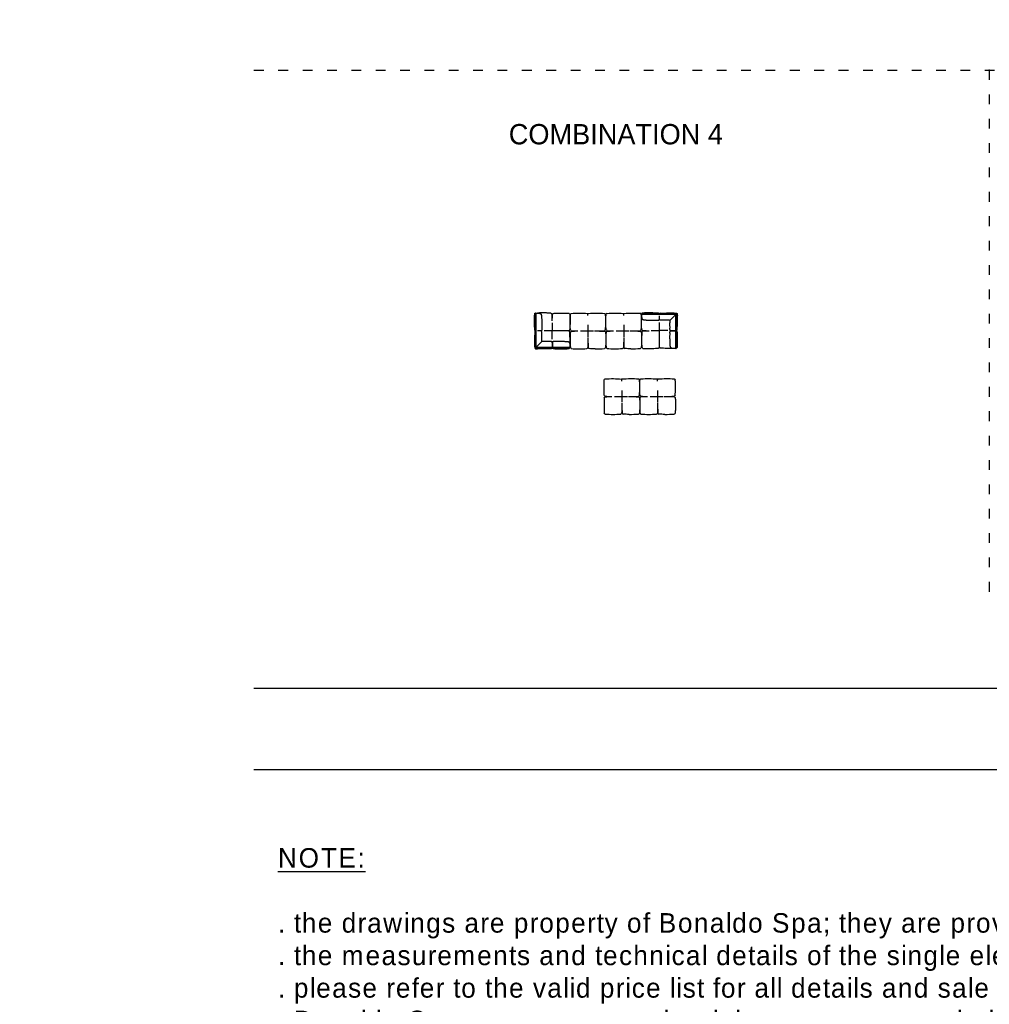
# Model space of a CAD drawing. Header units: millimetres. Extents: x -1609 to 20177350, y 5207 to 48962.
# Tile 5 of 14: x 60896 to 84776, y 5207 to 29442. Entities that reach past the tile are written whole.
import ezdxf

# ---------------------------------------------------------------- set-up
doc = ezdxf.new("R2010")
doc.units = ezdxf.units.MM
doc.linetypes.add('ACAD_ISO03W100', pattern=[30, 12, -18])
doc.layers.add('0. Text', color=7, linetype='Continuous')
doc.layers.add('1. Drawing', color=253, linetype='Continuous')
doc.styles.add('CENTURY_GOTHIC', font='GOTHIC.TTF')

msp = doc.modelspace()

# ---------------------------------------------------------------- linework, layer by layer
at = {"linetype": 'ACAD_ISO03W100', "ltscale": 20}
for points in [[(66666, 28203), (120977, 28203)], [(84770, 28203), (84770, 15141)]]:
    msp.add_lwpolyline(points, dxfattribs=at)
for points in [[(120977, 12982), (66666, 12982)], [(120977, 10982), (66666, 10982)]]:
    msp.add_lwpolyline(points)
msp.add_point((84770, 28203))
at = {"layer": '1. Drawing', "linetype": 'Continuous'}
for p, q in [((73603, 21375), (73603, 22218)), ((73608, 22218), (73608, 21375)), ((77058, 22197), (76214, 22197)), ((76214, 22192), (77058, 22192)), ((77058, 21348), (77058, 22192)), ((77063, 22192), (77063, 21348)), ((74706, 21781), (75028, 21781)), ((75586, 21782), (75907, 21782)), ((74452, 21375), (73608, 21375)), ((73608, 21370), (74452, 21370)), ((75542, 20167), (75863, 20167)), ((76422, 20168), (76743, 20168))]:
    msp.add_line(p, q, dxfattribs=at)
for points in [[(73580, 21804), (73576, 21942), (73574, 22017), (73574, 22082), (73577, 22146), (73582, 22211)], [(73586, 22215), (73603, 22218)], [(73608, 22218), (73618, 22220), (73651, 22222), (73685, 22222)], [(73645, 22222), (73648, 22222), (73651, 22222), (73656, 22221), (73661, 22221), (73666, 22221), (73670, 22220), (73674, 22220), (73678, 22220), (73682, 22219), (73685, 22219), (73688, 22218), (73691, 22218), (73693, 22218), (73696, 22217), (73698, 22217), (73700, 22216), (73701, 22216), (73703, 22215), (73705, 22215), (73706, 22214), (73707, 22214), (73710, 22213), (73711, 22212), (73713, 22211), (73715, 22211), (73718, 22209), (73721, 22207), (73723, 22205), (73726, 22204), (73728, 22201), (73730, 22199), (73732, 22198), (73733, 22196), (73734, 22195), (73735, 22193), (73736, 22191), (73737, 22189), (73738, 22187), (73739, 22185), (73740, 22183), (73741, 22180), (73742, 22178), (73743, 22175), (73744, 22172), (73744, 22169), (73745, 22166), (73746, 22162), (73746, 22159), (73747, 22155), (73748, 22148), (73749, 22140), (73749, 22132), (73750, 22125), (73750, 22118), (73751, 22111), (73751, 22097), (73752, 22083), (73752, 22076), (73752, 22069), (73753, 22065), (73753, 22061), (73753, 22057), (73753, 22053), (73753, 22049), (73753, 22044), (73753, 22039), (73753, 22034), (73753, 22029), (73753, 22024), (73753, 22018), (73754, 22012), (73754, 22007), (73754, 22000), (73754, 21988), (73754, 21966), (73754, 21960), (73754, 21954), (73754, 21949), (73755, 21943), (73755, 21938), (73755, 21933), (73754, 21847), (73754, 21842), (73754, 21838), (73754, 21833), (73755, 21829), (73755, 21825), (73755, 21822), (73755, 21818), (73754, 21815), (73754, 21811), (73754, 21808), (73753, 21806), (73753, 21803), (73752, 21800), (73752, 21798), (73751, 21796), (73750, 21793), (73749, 21792), (73748, 21790), (73747, 21788), (73746, 21787), (73745, 21786), (73743, 21785), (73742, 21784), (73740, 21783), (73739, 21783), (73738, 21782), (73737, 21782), (73736, 21782), (73734, 21782), (73732, 21782), (73730, 21782), (73728, 21781), (73725, 21781), (73722, 21781), (73721, 21781), (73719, 21781), (73717, 21781), (73715, 21781), (73713, 21781), (73711, 21781), (73709, 21781), (73706, 21781), (73704, 21781), (73702, 21781), (73699, 21781), (73696, 21781), (73693, 21781), (73690, 21781), (73687, 21781), (73684, 21781), (73680, 21781), (73677, 21781), (73673, 21781), (73669, 21781), (73665, 21781), (73661, 21781), (73656, 21781), (73652, 21781)], [(76214, 22192), (76213, 22183), (76211, 22150), (76211, 22116)], [(76211, 22156), (76211, 22153), (76211, 22150), (76211, 22145), (76211, 22140), (76212, 22135), (76212, 22131), (76213, 22127), (76213, 22123), (76213, 22119), (76214, 22116), (76214, 22113), (76215, 22110), (76215, 22108), (76215, 22105), (76216, 22103), (76216, 22101), (76217, 22099), (76217, 22098), (76218, 22096), (76218, 22095), (76219, 22094), (76219, 22091), (76220, 22089), (76221, 22088), (76222, 22086), (76224, 22083), (76225, 22080), (76227, 22077), (76229, 22075), (76231, 22073), (76234, 22070), (76235, 22069), (76236, 22068), (76238, 22067), (76239, 22066), (76241, 22065), (76243, 22064), (76245, 22063), (76247, 22062), (76250, 22061), (76252, 22060), (76255, 22059), (76258, 22058), (76261, 22057), (76264, 22056), (76267, 22056), (76270, 22055), (76274, 22055), (76278, 22054), (76285, 22053), (76293, 22052), (76300, 22052), (76308, 22051), (76315, 22051), (76322, 22050), (76336, 22049), (76349, 22049), (76356, 22049), (76364, 22048), (76368, 22048), (76371, 22048), (76375, 22048), (76380, 22048), (76384, 22048), (76388, 22048), (76393, 22048), (76398, 22048), (76403, 22048), (76409, 22047), (76414, 22047), (76420, 22047), (76426, 22047), (76432, 22047), (76444, 22047), (76466, 22047), (76472, 22047), (76478, 22047), (76484, 22046), (76489, 22046), (76495, 22046), (76500, 22046), (76586, 22047), (76590, 22047), (76595, 22047), (76599, 22046), (76603, 22046), (76607, 22046), (76611, 22046), (76614, 22046), (76618, 22046), (76621, 22047), (76624, 22047), (76627, 22047), (76630, 22048), (76632, 22049), (76635, 22049), (76637, 22050), (76639, 22051), (76641, 22052), (76643, 22053), (76644, 22054), (76646, 22055), (76647, 22056), (76648, 22058), (76649, 22059), (76650, 22061), (76650, 22061), (76650, 22063), (76650, 22064), (76651, 22065), (76651, 22067), (76651, 22069), (76651, 22071), (76651, 22073), (76651, 22076), (76651, 22079), (76651, 22080), (76651, 22082), (76651, 22084), (76651, 22086), (76651, 22088), (76651, 22090), (76651, 22092), (76651, 22094), (76651, 22097), (76651, 22099), (76651, 22102), (76651, 22105), (76651, 22108), (76651, 22111), (76651, 22114), (76652, 22117), (76652, 22121), (76652, 22124), (76652, 22128), (76652, 22132), (76652, 22136), (76652, 22140), (76652, 22144), (76652, 22149)], [(76218, 22215), (76215, 22197)], [(76628, 22221), (76490, 22224), (76416, 22227), (76351, 22227), (76286, 22224), (76222, 22219)], [(76893, 22047), (76889, 22047), (76883, 22047), (76877, 22047), (76871, 22047), (76859, 22047), (76847, 22047), (76841, 22047), (76835, 22047), (76829, 22046), (76824, 22046), (76819, 22046), (76813, 22046), (76717, 22047), (76713, 22047), (76708, 22047), (76704, 22046), (76700, 22046), (76696, 22046), (76692, 22046), (76689, 22046), (76685, 22046), (76682, 22047), (76679, 22047), (76676, 22047), (76673, 22048), (76671, 22049), (76668, 22049), (76666, 22050), (76664, 22051), (76662, 22052), (76661, 22053), (76659, 22054), (76658, 22055), (76656, 22056), (76655, 22058), (76654, 22059), (76654, 22061), (76653, 22061), (76653, 22063), (76653, 22064), (76653, 22065), (76652, 22067), (76652, 22069), (76652, 22071), (76652, 22073), (76652, 22076), (76652, 22079), (76652, 22080), (76652, 22082), (76652, 22084), (76652, 22086), (76652, 22088), (76652, 22090), (76652, 22092), (76652, 22094), (76652, 22097), (76652, 22099), (76652, 22102), (76652, 22105), (76652, 22108), (76652, 22111), (76652, 22114), (76652, 22117), (76652, 22121), (76652, 22124), (76652, 22128), (76652, 22132), (76652, 22136), (76652, 22140), (76652, 22144), (76652, 22149)], [(74013, 21984), (74013, 21781)], [(74892, 21931), (74892, 21638)], [(75772, 21932), (75772, 21639)], [(76652, 21385), (76652, 21987)], [(76652, 21385), (76652, 21987)], [(76652, 21385), (76652, 21987)], [(76652, 21385), (76652, 21987)], [(77063, 21786), (77010, 21786), (77006, 21786), (77001, 21786), (76997, 21786), (76994, 21786), (76990, 21786), (76986, 21786), (76983, 21786), (76980, 21786), (76976, 21786), (76973, 21786), (76970, 21786), (76968, 21786), (76965, 21786), (76962, 21786), (76960, 21786), (76958, 21786), (76955, 21786), (76953, 21786), (76951, 21786), (76949, 21786), (76948, 21786), (76946, 21786), (76944, 21786), (76941, 21786), (76939, 21787), (76936, 21787), (76934, 21787), (76932, 21787), (76931, 21787), (76929, 21787), (76928, 21788), (76927, 21788), (76926, 21788), (76925, 21789), (76923, 21790), (76922, 21791), (76921, 21792), (76920, 21793), (76918, 21795), (76917, 21797), (76916, 21799), (76916, 21801), (76915, 21803), (76914, 21805), (76913, 21808), (76913, 21811), (76913, 21814), (76912, 21817), (76912, 21820), (76912, 21823), (76912, 21827), (76912, 21830), (76912, 21834), (76912, 21838), (76912, 21843), (76912, 21847), (76913, 21852), (76911, 21938), (76912, 21943), (76912, 21948), (76912, 21954), (76912, 21969), (76912, 21975), (76912, 21981), (76913, 21993), (76913, 22006), (76913, 22012), (76913, 22018), (76913, 22023), (76913, 22027)], [(73753, 21540), (73753, 21544), (73754, 21549), (73754, 21555), (73754, 21561), (73754, 21574), (73754, 21586), (73754, 21592), (73754, 21598), (73754, 21603), (73755, 21609), (73755, 21614), (73755, 21619), (73754, 21715), (73754, 21720), (73754, 21724), (73754, 21728), (73755, 21733), (73755, 21736), (73755, 21740), (73755, 21744), (73754, 21747), (73754, 21750), (73754, 21753), (73753, 21756), (73753, 21759), (73752, 21762), (73752, 21764), (73751, 21766), (73750, 21768), (73749, 21770), (73748, 21772), (73747, 21774), (73746, 21775), (73745, 21776), (73743, 21777), (73742, 21778), (73740, 21779), (73739, 21779), (73738, 21779), (73737, 21780), (73736, 21780), (73734, 21780), (73732, 21780), (73730, 21780), (73728, 21780), (73725, 21781), (73722, 21781), (73721, 21781), (73719, 21781), (73717, 21781), (73715, 21781), (73713, 21781), (73711, 21781), (73709, 21781), (73706, 21781), (73704, 21781), (73702, 21781), (73699, 21781), (73696, 21781), (73693, 21781), (73690, 21781), (73687, 21781), (73684, 21781), (73680, 21781), (73677, 21781), (73673, 21781), (73669, 21781), (73665, 21781), (73661, 21781), (73656, 21781), (73652, 21781)], [(74416, 21781), (73814, 21781)], [(74416, 21781), (73814, 21781)], [(74416, 21781), (73814, 21781)], [(74416, 21781), (73814, 21781)], [(74013, 21578), (74013, 21781)], [(76448, 21788), (76652, 21788)], [(76855, 21788), (76652, 21788)], [(76994, 21347), (76992, 21347), (76988, 21347), (76985, 21348), (76982, 21348), (76979, 21349), (76976, 21349), (76973, 21349), (76971, 21350), (76969, 21350), (76967, 21351), (76965, 21351), (76963, 21352), (76962, 21352), (76960, 21352), (76959, 21353), (76957, 21354), (76955, 21355), (76953, 21356), (76951, 21356), (76948, 21358), (76946, 21360), (76943, 21361), (76941, 21363), (76938, 21366), (76936, 21368), (76935, 21369), (76934, 21371), (76933, 21372), (76931, 21374), (76930, 21376), (76929, 21378), (76928, 21380), (76927, 21382), (76926, 21384), (76925, 21387), (76924, 21389), (76924, 21392), (76923, 21395), (76922, 21398), (76921, 21401), (76921, 21405), (76920, 21408), (76920, 21412), (76919, 21419), (76918, 21427), (76917, 21434), (76917, 21442), (76916, 21449), (76916, 21456), (76915, 21470), (76915, 21484), (76914, 21491), (76914, 21498), (76914, 21502), (76914, 21506), (76914, 21510), (76914, 21514), (76913, 21518), (76913, 21523), (76913, 21528), (76913, 21532), (76913, 21538), (76913, 21543), (76913, 21549), (76913, 21554), (76913, 21560), (76913, 21566), (76913, 21579), (76912, 21591), (76912, 21597), (76912, 21603), (76912, 21608), (76912, 21614), (76912, 21619), (76911, 21624), (76913, 21720), (76912, 21725), (76912, 21729), (76912, 21734), (76912, 21738), (76912, 21742), (76912, 21745), (76912, 21749), (76912, 21752), (76912, 21755), (76913, 21759), (76913, 21761), (76913, 21764), (76914, 21767), (76915, 21769), (76916, 21771), (76916, 21773), (76917, 21775), (76918, 21777), (76920, 21779), (76921, 21780), (76922, 21781), (76923, 21782), (76925, 21783), (76926, 21784), (76927, 21784), (76928, 21785), (76929, 21785), (76931, 21785), (76932, 21785), (76934, 21785), (76936, 21785), (76939, 21786), (76941, 21786), (76944, 21786), (76946, 21786), (76948, 21786), (76949, 21786), (76951, 21786), (76953, 21786), (76955, 21786), (76958, 21786), (76960, 21786), (76962, 21786), (76965, 21786), (76968, 21786), (76970, 21786), (76973, 21786), (76976, 21786), (76980, 21786), (76983, 21786), (76986, 21786), (76990, 21786), (76994, 21786), (76997, 21786), (77001, 21786), (77006, 21786), (77010, 21786), (77063, 21786)], [(74015, 21370), (74015, 21423), (74015, 21427), (74015, 21431), (74015, 21435), (74015, 21439), (74015, 21443), (74015, 21446), (74015, 21450), (74015, 21453), (74015, 21456), (74015, 21459), (74015, 21462), (74015, 21465), (74015, 21468), (74015, 21470), (74015, 21473), (74015, 21475), (74015, 21477), (74015, 21479), (74015, 21481), (74015, 21483), (74015, 21485), (74015, 21487), (74014, 21488), (74014, 21491), (74014, 21494), (74014, 21496), (74014, 21498), (74014, 21500), (74014, 21502), (74014, 21503), (74013, 21504), (74013, 21505), (74013, 21506), (74012, 21508), (74011, 21509), (74010, 21511), (74009, 21512), (74007, 21513), (74006, 21514), (74004, 21515), (74002, 21516), (74000, 21517), (73998, 21518), (73996, 21518), (73993, 21519), (73990, 21520), (73987, 21520), (73984, 21520), (73981, 21521), (73978, 21521), (73974, 21521), (73970, 21521), (73966, 21521), (73962, 21521), (73958, 21520), (73954, 21520), (73949, 21520), (73863, 21521), (73858, 21521), (73853, 21521), (73847, 21521), (73831, 21520), (73826, 21520), (73820, 21520), (73807, 21520), (73795, 21520), (73789, 21520), (73783, 21520), (73777, 21520), (73774, 21520)], [(74454, 21438), (74454, 21440), (74454, 21444), (74453, 21448), (74453, 21451), (74452, 21454), (74452, 21457), (74451, 21459), (74451, 21462), (74451, 21464), (74450, 21466), (74450, 21468), (74449, 21469), (74449, 21471), (74448, 21472), (74448, 21473), (74447, 21476), (74446, 21478), (74445, 21479), (74444, 21481), (74443, 21484), (74441, 21487), (74439, 21490), (74437, 21492), (74435, 21494), (74433, 21497), (74432, 21498), (74430, 21499), (74429, 21500), (74427, 21501), (74425, 21502), (74423, 21503), (74421, 21504), (74419, 21505), (74417, 21506), (74414, 21507), (74412, 21508), (74409, 21509), (74406, 21510), (74403, 21510), (74399, 21511), (74396, 21512), (74393, 21512), (74389, 21513), (74381, 21514), (74374, 21515), (74366, 21515), (74359, 21516), (74352, 21516), (74345, 21517), (74331, 21517), (74317, 21518), (74310, 21518), (74303, 21519), (74299, 21519), (74295, 21519), (74291, 21519), (74287, 21519), (74282, 21519), (74278, 21519), (74273, 21519), (74268, 21519), (74263, 21519), (74258, 21520), (74252, 21520), (74246, 21520), (74240, 21520), (74234, 21520), (74222, 21520), (74210, 21520), (74204, 21520), (74198, 21520), (74192, 21521), (74187, 21521), (74182, 21521), (74177, 21521), (74081, 21520), (74076, 21520), (74072, 21520), (74067, 21521), (74063, 21521), (74059, 21521), (74056, 21521), (74052, 21521), (74049, 21521), (74045, 21520), (74042, 21520), (74039, 21520), (74037, 21519), (74034, 21518), (74032, 21518), (74029, 21517), (74027, 21516), (74025, 21515), (74024, 21514), (74022, 21513), (74021, 21512), (74020, 21511), (74018, 21509), (74018, 21508), (74017, 21506), (74017, 21505), (74016, 21504), (74016, 21503), (74016, 21502), (74016, 21500), (74016, 21498), (74015, 21496), (74015, 21494), (74015, 21491), (74015, 21488), (74015, 21487), (74015, 21485), (74015, 21483), (74015, 21481), (74015, 21479), (74015, 21477), (74015, 21475), (74015, 21473), (74015, 21470), (74015, 21468), (74015, 21465), (74015, 21462), (74015, 21459), (74015, 21456), (74015, 21453), (74015, 21450), (74015, 21446), (74015, 21443), (74015, 21439), (74015, 21435), (74015, 21431), (74015, 21427), (74015, 21423), (74015, 21370)], [(75728, 20317), (75728, 20025)], [(76607, 20318), (76607, 20025)]]:
    msp.add_lwpolyline(points, dxfattribs=at)
for points in [[(76674, 22221), (76823, 22224), (76888, 22227), (76952, 22227), (77017, 22224), (77075, 22219, -0.633573), (77078, 22211), (76907, 22042)], [(77062, 22195), (77078, 22211, -0.620427), (77087, 22208), (77088, 22197)], [(77088, 22197, -0.020557), (77093, 22152)], [(76913, 22027, 0.423775), (76893, 22047)], [(73580, 21759), (73576, 21610), (73574, 21545), (73574, 21480), (73577, 21416), (73582, 21358, 0.633573), (73590, 21355), (73759, 21525)], [(73606, 21370), (73590, 21354, 0.620427), (73592, 21346), (73603, 21344)], [(73603, 21344, 0.020557), (73649, 21340)], [(73774, 21520, -0.423775), (73753, 21540)]]:
    msp.add_lwpolyline(points, format="xyb", dxfattribs=at)
for centre, radius, start, end in [((73606, 22218), 2.5, 0, 180), ((72478, 22046), 1536, 359.4413, 5.4373), ((76214, 22195), 2.5, 90, 270), ((76628, 22197), 23.4, 0.3007, 90.0859), ((76675, 22197), 23.4, 89.9141, 179.6993), ((77058, 22192), 5, 0, 90), ((73604, 21804), 23.4, 179.9141, 269.6993), ((73604, 21758), 23.4, 90.3007, 180.0859), ((74627, 23317), 1536, 264.5627, 270.5587), ((75075, 25517), 3736, 269.6413, 273.486), ((75507, 23318), 1536, 264.5627, 270.5587), ((75955, 25518), 3736, 269.6413, 273.486), ((76387, 23323), 1536, 264.5627, 270.5587), ((77063, 21809), 23.4, 270.3007, 0.0859), ((77063, 21763), 23.4, 359.9141, 89.6993), ((73608, 21375), 5, 180, 270), ((73991, 21370), 23.4, 269.9141, 359.6993), ((74038, 21370), 23.4, 180.3007, 270.0859), ((74452, 21372), 2.5, 270, 90), ((74672, 23971), 2630, 265.8453, 274.1547), ((74860, 21373), 25, 275.4373, 354.5619), ((74924, 21373), 25, 185.4381, 264.5627), ((75067, 25357), 4016, 269.9994, 273.3621), ((75552, 23972), 2630, 265.8453, 274.1547), ((75740, 21373), 25, 275.4373, 354.5619), ((75804, 21373), 25, 185.4381, 264.5627), ((75947, 25358), 4016, 269.9994, 273.3621), ((77060, 21348), 2.5, 180, 0), ((75463, 21704), 1536, 264.5627, 270.5587), ((75911, 23903), 3736, 269.6413, 273.486), ((76342, 21704), 1536, 264.5627, 270.5587), ((76791, 23904), 3736, 269.6413, 273.486), ((75508, 22358), 2630, 265.8453, 274.1547), ((75696, 19759), 25, 275.4373, 354.5619), ((75759, 19759), 25, 185.4381, 264.5627), ((75903, 23743), 4016, 269.9994, 273.3621), ((76387, 22358), 2630, 265.8453, 274.1547), ((76576, 19760), 25, 275.4373, 354.5619), ((76639, 19760), 25, 185.4381, 264.5627), ((76782, 23744), 4016, 269.9994, 273.3621)]:
    msp.add_arc(centre, radius, start, end, dxfattribs=at)
at = {"layer": '1. Drawing', "linetype": 'Continuous', "extrusion": (0, 0, -1)}
for centre, radius, start, end in [((-73982, 22189), 25, 95.4381, 174.5627), ((-75550, 22046), 1536, 359.4413, 5.4373), ((-74046, 22189), 25, 5.4373, 84.5619), ((-74423, 22189), 25, 95.4381, 174.5627), ((-74484, 22189), 25, 5.4381, 84.5627), ((-74669, 19671), 2550, 85.7807, 94.8044), ((-74882, 22207), 5, 96.1916, 148.7731), ((-74902, 22207), 5, 31.2269, 83.8084), ((-75115, 19672), 2549, 85.1938, 94.2209), ((-75300, 22189), 25, 95.4373, 174.5619), ((-75364, 22190), 25, 5.4381, 84.5627), ((-75549, 19671), 2550, 85.7807, 94.8044), ((-75762, 22208), 5, 96.1916, 148.7731), ((-75782, 22208), 5, 31.2269, 83.8084), ((-75995, 19673), 2549, 85.1938, 94.2209), ((-76180, 22190), 25, 95.4373, 174.5619), ((-76243, 21819), 25, 275.4373, 354.5619), ((-74484, 21813), 25, 275.4373, 354.5619), ((-74484, 21749), 25, 5.4381, 84.5627), ((-74627, 20245), 1536, 84.5627, 90.5587), ((-75075, 18045), 3736, 89.6413, 93.486), ((-75300, 21813), 25, 185.4381, 264.5627), ((-75300, 21749), 25, 95.4373, 174.5619), ((-75364, 21813), 25, 275.4373, 354.5619), ((-75364, 21750), 25, 5.4381, 84.5627), ((-75507, 20245), 1536, 84.5627, 90.5587), ((-75955, 18046), 3736, 89.6413, 93.486), ((-76180, 21813), 25, 185.4381, 264.5627), ((-76180, 21750), 25, 95.4373, 174.5619), ((-76243, 21755), 25, 5.4381, 84.5627), ((-76387, 20251), 1536, 84.5627, 90.5587), ((-74423, 21373), 25, 185.4373, 264.5619), ((-74484, 21373), 25, 275.4373, 354.5619), ((-75067, 22877), 1536, 270, 275.4373), ((-75300, 21373), 25, 185.4381, 264.5627), ((-75364, 21373), 25, 275.4373, 354.5619), ((-75947, 22878), 1536, 270, 275.4373), ((-76180, 21373), 25, 185.4381, 264.5627), ((-76243, 21378), 25, 275.4373, 354.5619), ((-77060, 21378), 25, 185.4381, 264.5627), ((-75319, 20576), 25, 5.4381, 84.5627), ((-75505, 18057), 2550, 85.7807, 94.8044), ((-75950, 18059), 2549, 85.1938, 94.2209), ((-76136, 20576), 25, 95.4373, 174.5619), ((-76199, 20576), 25, 5.4381, 84.5627), ((-76385, 18058), 2550, 85.7807, 94.8044), ((-76830, 18059), 2549, 85.1938, 94.2209), ((-77016, 20576), 25, 95.4373, 174.5619), ((-75718, 20593), 5, 96.1916, 148.7731), ((-75737, 20593), 5, 31.2269, 83.8084), ((-76598, 20594), 5, 96.1916, 148.7731), ((-76617, 20594), 5, 31.2269, 83.8084), ((-75319, 20199), 25, 275.4373, 354.5619), ((-75319, 20136), 25, 5.4381, 84.5627), ((-75463, 18631), 1536, 84.5627, 90.5587), ((-75911, 16431), 3736, 89.6413, 93.486), ((-76136, 20199), 25, 185.4381, 264.5627), ((-76136, 20136), 25, 95.4373, 174.5619), ((-76199, 20200), 25, 275.4373, 354.5619), ((-76199, 20136), 25, 5.4381, 84.5627), ((-76342, 18632), 1536, 84.5627, 90.5587), ((-76791, 16432), 3736, 89.6413, 93.486), ((-77016, 20200), 25, 185.4381, 264.5627), ((-77016, 20136), 25, 95.4373, 174.5619), ((-75319, 19759), 25, 275.4373, 354.5619), ((-75903, 21264), 1536, 270, 275.4373), ((-76136, 19759), 25, 185.4381, 264.5627), ((-76199, 19760), 25, 275.4373, 354.5619), ((-76782, 21264), 1536, 270, 275.4373), ((-77016, 19760), 25, 185.4381, 264.5627)]:
    msp.add_arc(centre, radius, start, end, dxfattribs=at)
at = {"layer": '1. Drawing', "linetype": 'Continuous'}
for points, weights in [([(73582, 22211), (73583, 22214), (73586, 22215)], [1, 0.803670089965, 1]), ([(73984, 22214), (73920, 22228), (73649, 22222)], [0.998866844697, 0.993813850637, 0.998866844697]), ([(74043, 22214), (74280, 22228), (74425, 22214)], [0.998866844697, 0.993813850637, 0.998866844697]), ([(74459, 21810), (74445, 22046), (74459, 22192)], [0.998866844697, 0.993813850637, 0.998866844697]), ([(74892, 22162), (74893, 22199), (74886, 22210)], [0.996366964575, 0.99610753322, 0.998376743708]), ([(74892, 22162), (74891, 22199), (74898, 22210)], [0.996366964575, 0.99610753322, 0.998376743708]), ([(75325, 21810), (75339, 22046), (75325, 22192)], [0.998866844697, 0.993813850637, 0.998866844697]), ([(75339, 21811), (75325, 22047), (75339, 22192)], [0.998866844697, 0.993813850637, 0.998866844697]), ([(75772, 22163), (75773, 22200), (75766, 22210)], [0.996366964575, 0.99610753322, 0.998376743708]), ([(75772, 22163), (75771, 22200), (75777, 22210)], [0.996366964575, 0.99610753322, 0.998376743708]), ([(76205, 21811), (76219, 22047), (76205, 22192)], [0.998866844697, 0.993813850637, 0.998866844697]), ([(76219, 21816), (76205, 21881), (76211, 22152)], [0.998866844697, 0.993813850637, 0.998866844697]), ([(76222, 22219), (76218, 22218), (76218, 22215)], [1, 0.803670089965, 1]), ([(77086, 21809), (77099, 21881), (77093, 22152)], [0.998866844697, 0.993813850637, 0.998866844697]), ([(74459, 21752), (74445, 21606), (74459, 21370)], [0.998866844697, 0.993813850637, 0.998866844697]), ([(74892, 21621), (74893, 21450), (74885, 21370)], [0.996366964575, 0.996081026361, 0.998866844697]), ([(74892, 21621), (74891, 21450), (74899, 21370)], [0.996366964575, 0.996081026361, 0.998866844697]), ([(75325, 21752), (75339, 21606), (75325, 21370)], [0.998866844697, 0.993813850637, 0.998866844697]), ([(75339, 21752), (75325, 21607), (75339, 21371)], [0.998866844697, 0.993813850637, 0.998866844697]), ([(75772, 21622), (75773, 21451), (75765, 21371)], [0.996366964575, 0.996081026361, 0.998866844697]), ([(75772, 21622), (75771, 21451), (75779, 21371)], [0.996366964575, 0.996081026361, 0.998866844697]), ([(76205, 21752), (76219, 21607), (76205, 21371)], [0.998866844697, 0.993813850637, 0.998866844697]), ([(76219, 21758), (76205, 21521), (76219, 21375)], [0.998866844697, 0.993813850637, 0.998866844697]), ([(77086, 21763), (77099, 21521), (77085, 21375)], [0.998866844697, 0.993813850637, 0.998866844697]), ([(73991, 21346), (73920, 21334), (73649, 21340)], [0.998866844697, 0.993813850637, 0.998866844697]), ([(74038, 21346), (74280, 21334), (74425, 21348)], [0.998866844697, 0.993813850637, 0.998866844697]), ([(75295, 20197), (75281, 20432), (75295, 20578)], [0.998866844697, 0.993813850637, 0.998866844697]), ([(75728, 20549), (75728, 20586), (75722, 20596)], [0.996366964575, 0.99610753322, 0.998376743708]), ([(75728, 20549), (75727, 20586), (75733, 20596)], [0.996366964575, 0.99610753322, 0.998376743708]), ([(76161, 20197), (76175, 20432), (76161, 20578)], [0.998866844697, 0.993813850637, 0.998866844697]), ([(76174, 20197), (76160, 20433), (76174, 20579)], [0.998866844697, 0.993813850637, 0.998866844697]), ([(76607, 20549), (76608, 20586), (76602, 20597)], [0.996366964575, 0.99610753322, 0.998376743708]), ([(76607, 20549), (76607, 20586), (76613, 20597)], [0.996366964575, 0.99610753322, 0.998376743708]), ([(77041, 20197), (77054, 20433), (77041, 20579)], [0.998866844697, 0.993813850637, 0.998866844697]), ([(75295, 20138), (75281, 19992), (75295, 19757)], [0.998866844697, 0.993813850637, 0.998866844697]), ([(76161, 20138), (76175, 19992), (76161, 19757)], [0.998866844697, 0.993813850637, 0.998866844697]), ([(76174, 20139), (76160, 19993), (76174, 19757)], [0.998866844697, 0.993813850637, 0.998866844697]), ([(77041, 20139), (77054, 19993), (77041, 19757)], [0.998866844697, 0.993813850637, 0.998866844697]), ([(75728, 20007), (75728, 19837), (75721, 19757)], [0.996366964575, 0.996081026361, 0.998866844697]), ([(75728, 20007), (75727, 19837), (75735, 19757)], [0.996366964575, 0.996081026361, 0.998866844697]), ([(76607, 20008), (76608, 19837), (76601, 19757)], [0.996366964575, 0.996081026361, 0.998866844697]), ([(76607, 20008), (76607, 19837), (76614, 19757)], [0.996366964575, 0.996081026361, 0.998866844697])]:
    msp.add_rational_spline(points, weights, degree=2, dxfattribs=at)
for points in [[(74448, 22191), (74456, 22137), (74453, 22014), (74450, 21961), (74446, 21871), (74443, 21838), (74440, 21801), (74436, 21786), (74431, 21781), (74416, 21781)], [(74448, 21370), (74456, 21425), (74453, 21548), (74450, 21591), (74446, 21691), (74443, 21724), (74440, 21761), (74436, 21776), (74431, 21781), (74416, 21781)], [(76241, 21353), (76295, 21345), (76418, 21348), (76471, 21351), (76561, 21355), (76595, 21358), (76631, 21361), (76646, 21365), (76652, 21370), (76652, 21385)], [(77062, 21353), (77008, 21345), (76885, 21348), (76842, 21351), (76742, 21355), (76708, 21358), (76672, 21361), (76657, 21365), (76652, 21370), (76652, 21385)]]:
    msp.add_open_spline(points, degree=3, knots=[13.742278, 13.742278, 13.742278, 13.742278, 63.156244, 126.312488, 189.468732, 252.624976, 315.781221, 378.937465, 505.249953, 505.249953, 505.249953, 505.249953], dxfattribs=at)

# ---------------------------------------------------------------- texts
at = {"layer": '0. Text', "attachment_point": 1, "style": 'CENTURY_GOTHIC'}
for s, width, gutter_width, insert, char_height in [('\\pi9577.24588;{\\fCarisma Classic 400 Regular|b0|i0|c0|p2;BRIK ARMCHAIR}', 26911.06, 147, (-1170, 29442), 800), ('\\pi10899.51421;{\\fCarisma Classic 400 Regular|b0|i0|c0|p2;BRIK POUF}', 26911.06, 147, (18609, 29442), 800), ('\\pi4719.59521;{\\fCarisma Classic 400 Regular|b0|i0|c0|p2;BRIK ARMCHAIR}', 13317.48, 147, (4944, 26903), 400), ('\\pi4325.40434;{\\fCarisma Classic 400 Regular|b0|i0|c0|p2;BRIK POUF 130 x 88}', 13317.48, 147, (18521, 26903), 400), ('\\pi4422.7764;{\\fCarisma Classic 400 Regular|b0|i0|c0|p2;BRIK POUF 88 x 88}', 13317.48, 147, (32099, 26903), 400), ('\\pi6280.39176;{\\fCarisma Classic 400 Regular|b0|i0|c0|p2;COMBINATION 4}', 17875.44, 147, (66661, 26874), 500), ('\\pi10737.81063;{\\fCarisma Gothic 400 Regular|b0|i0|c0|p2;scale 1:1}', 14972.94, 147, (43917, 12570), 1000), ('{\\fCarisma Gothic 300 Light|b0|i0|c0|p2;\\T1.1;\\LNOTE:\\l\\P\\H1.33962x; \\H0.74648x;\\P. the drawings are property of Bonaldo Spa; they are provided for personal use and unauthorized disclosure to third parties is prohibited;\\H1.6773x; \\H0.5962x;^J. the measurements and technical details of the single elements are indicative. There may be a tolerance due to the characteristics of materials used;\\H1.16832x; \\H0.85593x;^J. please refer to the valid price list for all details and sale conditions. Any order which will be placed using these drawings must be confirmed by Bonaldo Company;\\H1.33798x; \\H0.7474x;^J. Bonaldo Company reserves the right to carry out technical changes to the products if necessary without giving prior notice.\\H1.28143x; }', 53250.48, 100, (67258, 9051), 480)]:
    msp.add_mtext_dynamic_manual_height_columns(s, width=width, gutter_width=gutter_width, heights=[0], dxfattribs=dict(at, insert=insert, char_height=char_height))

doc.saveas('drawing.dxf')
